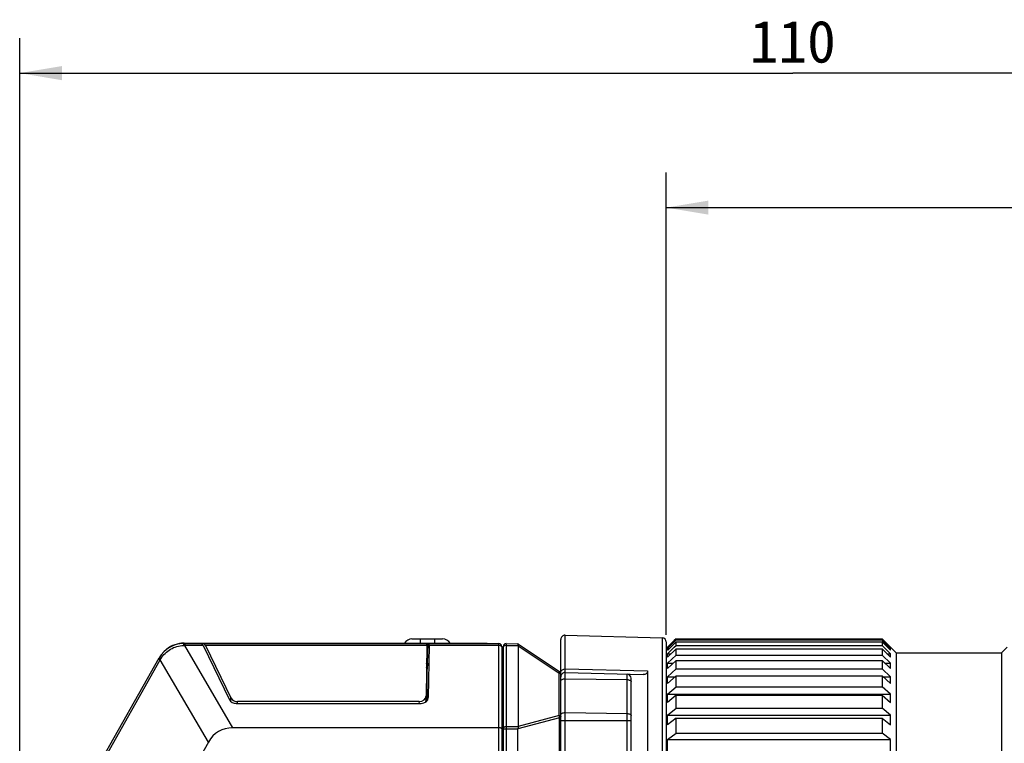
# Model space of a CAD drawing. Header units: millimetres. Extents: x 64 to 504, y 17 to 405.
# Tile 13 of 21: x 251 to 321, y 242 to 293. Entities that reach past the tile are written whole.
import ezdxf
from ezdxf.enums import TextEntityAlignment as Align

# ---------------------------------------------------------------- set-up
doc = ezdxf.new("R2010")
doc.units = ezdxf.units.MM
doc.header["$LTSCALE"] = 32.67
doc.layers.get('0').update_dxf_attribs({"linetype": 'CONTINUOUS'})
doc.layers.add('00_COMPONENTS', color=7, linetype='CONTINUOUS')
doc.layers.add('51__DRAFT_DIMS', color=7, linetype='CONTINUOUS')
doc.styles.get("Standard").update_dxf_attribs({"font": 'simfang.ttf'})
doc.dimstyles.new('DIMSTYLE_1', dxfattribs={"dimtxt": 3, "dimasz": 3, "dimexe": 2.5, "dimexo": 0.5, "dimgap": 0.75, "dimtad": 1, "dimdsep": 46, "dimtxsty": 'STANDARD', "dimblk": '_FILLED', "dimblk1": '_FILLED', "dimblk2": '_FILLED', "dimcen": 0.09, "dimclrt": 3, "dimazin": 2, "dimtp": 0.3, "dimtm": 0.3, "dimtfac": 1, "dimtofl": 0, "dimtmove": 0, "dimatfit": 3, "dimldrblk": '_FILLED', "dimfxl": 1, "dimtolj": 1, "dimarcsym": 0})
doc.dimstyles.new('DIMSTYLE_2', dxfattribs={"dimtxt": 3, "dimasz": 3, "dimexe": 2.5, "dimexo": 0.5, "dimgap": 0.75, "dimtad": 1, "dimdec": 1, "dimdsep": 46, "dimtxsty": 'STANDARD', "dimblk": '_FILLED', "dimblk1": '_FILLED', "dimblk2": '_FILLED', "dimcen": 0.09, "dimclrt": 3, "dimazin": 2, "dimtp": 0.3, "dimtm": 0.3, "dimtfac": 1, "dimtdec": 1, "dimtofl": 0, "dimtmove": 0, "dimatfit": 3, "dimldrblk": '_FILLED', "dimfxl": 1, "dimtolj": 1, "dimarcsym": 0})

# ---------------------------------------------------------------- blocks, each defined once
blk = doc.blocks.new('_FILLED')
at = {"color": 0, "linetype": 'ByBlock'}
blk.add_solid([(0, 0), (-1, 0.167), (-1, -0.167)], dxfattribs=at)
blk = doc.blocks.new('*D3')
at = {"layer": '51__DRAFT_DIMS', "color": 4, "transparency": 16777216}
for p, q in [((250.856, 229.459), (250.856, 291.999)), ((360.856, 248.76), (360.856, 291.999)), ((250.856, 289.499), (305.856, 289.499)), ((360.856, 289.499), (305.856, 289.499))]:
    blk.add_line(p, q, dxfattribs=at)
at = {"layer": '51__DRAFT_DIMS', "color": 4, "transparency": 16777216, "xscale": 3, "yscale": 3, "zscale": 3, "rotation": 180}
blk.add_blockref('_FILLED', (250.856, 289.499), dxfattribs=at)
at = {"layer": '51__DRAFT_DIMS', "color": 4, "transparency": 16777216, "xscale": 3, "yscale": 3, "zscale": 3}
blk.add_blockref('_FILLED', (360.856, 289.499), dxfattribs=at)
at = {"layer": '51__DRAFT_DIMS', "color": 3, "transparency": 16777216}
blk.add_text('110', height=3, dxfattribs=at).set_placement((305.856, 290.249), align=Align.CENTER)
blk = doc.blocks.new('*D13')
at = {"layer": '51__DRAFT_DIMS', "color": 4, "transparency": 16777216}
for p, q in [((296.856, 249.521), (296.856, 282.43)), ((360.856, 248.76), (360.856, 282.43)), ((296.856, 279.93), (328.856, 279.93)), ((360.856, 279.93), (328.856, 279.93))]:
    blk.add_line(p, q, dxfattribs=at)
at = {"layer": '51__DRAFT_DIMS', "color": 4, "transparency": 16777216, "xscale": 3, "yscale": 3, "zscale": 3, "rotation": 180}
blk.add_blockref('_FILLED', (296.856, 279.93), dxfattribs=at)
at = {"layer": '51__DRAFT_DIMS', "color": 4, "transparency": 16777216, "xscale": 3, "yscale": 3, "zscale": 3}
blk.add_blockref('_FILLED', (360.856, 279.93), dxfattribs=at)
at = {"layer": '51__DRAFT_DIMS', "color": 3, "transparency": 16777216}
blk.add_text('64', height=3, dxfattribs=at).set_placement((328.856, 280.68), align=Align.CENTER)

msp = doc.modelspace()

# ---------------------------------------------------------------- linework, layer by layer
at = {"layer": '00_COMPONENTS', "color": 4}
for p, q in [((289.664, 193.195), (289.664, 249.502)), ((262.518, 248.774), (262.6, 248.776)), ((262.547, 248.935), (262.547, 248.91)), ((262.6, 248.91), (262.6, 248.776)), ((266.024, 242.91), (262.6, 248.776)), ((263.904, 248.776), (262.6, 248.776)), ((279.828, 248.776), (264.066, 248.776)), ((279.356, 249.235), (279.356, 248.935)), ((279.866, 247.517), (279.92, 248.91)), ((284.956, 248.776), (279.978, 248.776)), ((280.356, 249.235), (280.356, 248.935)), ((282.256, 248.91), (282.256, 248.935)), ((284.956, 160.91), (284.956, 248.91)), ((285.46, 248.906), (285.46, 160.913)), ((285.46, 248.774), (286.322, 248.766)), ((286.327, 248.744), (289.229, 246.809)), ((296.564, 249.321), (296.564, 193.698)), ((255.935, 239.039), (260.861, 247.761)), ((260.745, 247.827), (260.861, 247.761)), ((260.861, 247.761), (260.903, 247.831)), ((264.285, 241.895), (260.861, 247.761)), ((279.807, 247.341), (279.835, 247.369)), ((279.866, 247.517), (279.835, 247.076)), ((289.229, 243.793), (289.229, 246.809)), ((289.664, 247.107), (295.518, 246.966)), ((294.064, 236.975), (294.064, 246.734)), ((289.664, 246.408), (294.064, 246.344)), ((265.872, 244.796), (265.889, 245.035)), ((266.344, 244.651), (266.352, 244.775)), ((279.275, 244.775), (279.263, 244.651)), ((289.229, 243.793), (286.324, 243.004)), ((289.664, 243.994), (294.064, 243.93)), ((289.265, 243.633), (286.305, 242.829)), ((289.265, 166.186), (289.265, 243.633)), ((289.265, 243.633), (289.356, 243.633)), ((289.356, 243.444), (294.356, 243.444)), ((285.256, 242.425), (285.156, 242.425)), ((286.304, 242.819), (285.256, 242.819)), ((286.32, 242.975), (285.46, 242.983))]:
    msp.add_line(p, q, dxfattribs=at)
at = {"layer": '00_COMPONENTS', "color": 7}
for p, q in [((289.664, 249.502), (296.564, 249.321)), ((262.524, 248.91), (284.956, 248.91)), ((262.547, 248.935), (284.106, 248.935)), ((263.904, 248.776), (265.788, 244.911)), ((264.066, 248.776), (265.889, 245.035)), ((278.765, 249.235), (280.947, 249.235)), ((279.828, 248.776), (279.775, 245.186)), ((279.978, 248.776), (279.923, 245.062)), ((284.106, 248.91), (284.106, 248.935)), ((285.156, 248.71), (285.156, 161.11)), ((285.256, 248.706), (285.256, 161.113)), ((285.46, 248.906), (286.305, 248.891)), ((286.306, 248.891), (289.267, 246.917)), ((286.322, 248.766), (286.324, 248.766)), ((286.324, 248.766), (286.324, 243.004)), ((289.356, 163.069), (289.356, 249.202)), ((296.856, 249.021), (296.856, 193.998)), ((297.556, 249.038), (296.965, 248.45)), ((297.423, 249.12), (296.973, 248.669)), ((297.015, 248.626), (297.423, 249.031)), ((297.556, 249.253), (297.423, 249.12)), ((297.423, 249.031), (297.556, 249.164)), ((297.423, 248.641), (297.556, 248.772)), ((297.556, 249.164), (297.556, 249.253)), ((297.556, 249.253), (312.206, 249.253)), ((297.556, 249.164), (312.206, 249.164)), ((297.556, 248.772), (297.556, 249.038)), ((297.556, 249.038), (312.206, 249.038)), ((297.556, 248.772), (312.206, 248.772)), ((312.206, 249.253), (312.206, 249.164)), ((312.206, 249.253), (312.314, 249.146)), ((312.306, 249.064), (312.206, 249.164)), ((312.206, 249.038), (312.206, 248.772)), ((312.206, 249.038), (312.806, 248.442)), ((312.331, 248.65), (312.206, 248.772)), ((312.806, 248.567), (312.306, 249.064)), ((312.314, 249.146), (312.806, 248.653)), ((296.856, 248.56), (296.956, 248.66)), ((296.973, 248.669), (296.956, 248.653)), ((296.956, 248.653), (296.956, 248.66)), ((296.956, 248.185), (297.423, 248.641)), ((296.956, 248.567), (297.015, 248.626)), ((296.956, 248.442), (296.956, 248.567)), ((296.956, 248.567), (297.082, 248.567)), ((297.556, 248.522), (296.956, 247.935)), ((296.965, 248.45), (296.956, 248.442)), ((296.956, 247.935), (296.956, 248.185)), ((296.956, 248.185), (297.211, 248.185)), ((296.956, 247.51), (297.556, 248.081)), ((297.556, 248.081), (297.556, 248.522)), ((297.556, 248.522), (312.206, 248.522)), ((297.556, 248.081), (312.206, 248.081)), ((312.206, 248.522), (312.206, 248.081)), ((312.206, 248.522), (312.806, 247.935)), ((312.806, 247.51), (312.206, 248.081)), ((312.806, 248.185), (312.331, 248.65)), ((312.551, 248.185), (312.806, 248.185)), ((312.68, 248.567), (312.806, 248.567)), ((312.806, 248.653), (312.806, 248.66)), ((312.806, 248.66), (313.206, 248.26)), ((312.806, 248.442), (312.806, 248.567)), ((312.806, 247.935), (312.806, 248.185)), ((313.206, 248.26), (313.206, 194.76)), ((313.206, 248.26), (320.706, 248.26)), ((320.706, 248.26), (321.106, 248.66)), ((320.706, 248.26), (320.706, 194.76)), ((255.809, 239.088), (260.782, 247.893)), ((279.835, 247.076), (279.835, 247.369)), ((297.556, 247.71), (296.956, 247.139)), ((296.956, 247.139), (296.956, 247.51)), ((296.956, 247.51), (297.346, 247.51)), ((297.556, 247.099), (297.556, 247.71)), ((297.556, 247.71), (312.206, 247.71)), ((312.206, 247.71), (312.206, 247.099)), ((312.206, 247.71), (312.806, 247.139)), ((312.417, 247.51), (312.806, 247.51)), ((312.806, 247.139), (312.806, 247.51)), ((279.835, 244.831), (279.835, 247.076)), ((289.664, 246.849), (295.211, 246.704)), ((295.518, 246.966), (295.518, 233.457)), ((296.956, 246.55), (297.556, 247.099)), ((297.556, 246.611), (296.956, 246.062)), ((297.556, 247.099), (312.206, 247.099)), ((297.556, 245.836), (297.556, 246.611)), ((297.556, 246.611), (312.206, 246.611)), ((312.806, 246.55), (312.206, 247.099)), ((312.206, 246.611), (312.206, 245.836)), ((312.206, 246.611), (312.806, 246.062)), ((294.356, 236.904), (294.356, 246.434)), ((296.956, 246.062), (296.956, 246.55)), ((296.956, 246.55), (297.49, 246.55)), ((312.272, 246.55), (312.806, 246.55)), ((312.806, 246.062), (312.806, 246.55)), ((296.956, 245.316), (297.556, 245.836)), ((296.956, 244.716), (296.956, 245.316)), ((296.956, 245.316), (312.806, 245.316)), ((297.556, 245.236), (296.956, 244.716)), ((297.556, 245.836), (312.206, 245.836)), ((297.556, 244.307), (297.556, 245.236)), ((297.556, 245.236), (312.206, 245.236)), ((312.806, 245.316), (312.206, 245.836)), ((312.206, 245.236), (312.206, 244.307)), ((312.206, 245.236), (312.806, 244.716)), ((312.806, 244.716), (312.806, 245.316)), ((266.251, 244.651), (279.423, 244.651)), ((279.275, 244.775), (266.352, 244.775)), ((279.774, 245.16), (279.735, 244.742)), ((296.956, 243.822), (297.556, 244.307)), ((296.956, 243.116), (296.956, 243.822)), ((296.956, 243.822), (312.806, 243.822)), ((297.556, 244.307), (312.206, 244.307)), ((312.806, 243.822), (312.206, 244.307)), ((312.806, 243.116), (312.806, 243.822)), ((297.556, 243.602), (296.956, 243.116)), ((297.556, 242.529), (297.556, 243.602)), ((297.556, 243.602), (312.206, 243.602)), ((312.206, 243.602), (312.206, 242.529)), ((312.206, 243.602), (312.806, 243.116)), ((284.956, 242.91), (266.024, 242.91)), ((286.304, 167), (286.304, 242.819)), ((296.956, 242.083), (297.556, 242.529)), ((297.556, 242.529), (312.206, 242.529)), ((312.806, 242.083), (312.206, 242.529)), ((264.285, 241.895), (261.801, 237.497)), ((296.956, 241.28), (296.956, 242.083)), ((296.956, 242.083), (312.806, 242.083)), ((312.806, 241.28), (312.806, 242.083))]:
    msp.add_line(p, q, dxfattribs=at)
for centre, radius, start, end in [((289.656, 249.202), 0.3, 88.5, 180), ((262.524, 246.91), 2, 90, 150.54083), ((262.547, 246.96), 1.975, 90, 128.66968), ((278.765, 248.61), 0.625, 90, 148.66775), ((280.947, 248.61), 0.625, 31.33225, 90), ((284.956, 248.71), 0.2, 0, 90), ((285.456, 248.706), 0.2, 89, 180), ((286.656, 248.831), 0.34, 189.68091, 191.03332), ((296.556, 249.021), 0.3, 0, 88.5), ((285.056, 247.606), 0.2, 300.00668, 360), ((289.156, 246.75), 0.2, 0, 56.30993), ((289.656, 246.549), 0.3, 88.5, 180), ((294.056, 246.434), 0.3, 0, 88.5)]:
    msp.add_arc(centre, radius, start, end, dxfattribs=at)
for centre, major_axis, ratio, start_param, end_param in [((263.892, 248.61), (-0.101, 0.299), 0.232074, -1.060659, -0.077865), ((264.054, 248.61), (-0.101, 0.299), 0.232072, -1.060659, -0.077865), ((279.812, 248.61), (0.012, 0.3), 0.035654, -0.981424, 0.001369), ((279.962, 248.61), (0.012, 0.3), 0.035656, -0.981424, 0.00137), ((287.015, 248.616), (0.689, -0.165), 0.307877, -3.06782, -2.972477), ((279.335, 247.369), (0.501, 0.001), 0.680615, -0.001179, 0.326445), ((279.335, 247.076), (0.501, 0.001), 0.680615, -0.001179, 0.351102), ((279.275, 245.192), (0.501, 0), 0.830971, -1.570796, -0.012096), ((266.251, 245.067), (0.5, 0), 0.831442, -2.756624, -1.5708), ((266.352, 245.192), (0.5, 0), 0.831443, -2.756623, -1.570796), ((279.423, 245.067), (0.501, 0), 0.830971, 4.712386, 6.271089), ((268.646, 236.42), (3.637, -6.231), 0.498973, 2.8582, 3.424985), ((286.727, 242.819), (0.422, 0), 0.649116, 3.10401, 3.141593), ((285.459, 242.644), (0.858, 0.393), 0.276052, -0.223051, -0.125837)]:
    msp.add_ellipse(centre, major_axis=major_axis, ratio=ratio, start_param=start_param, end_param=end_param, dxfattribs=at)
at = {"layer": '00_COMPONENTS', "color": 4}
for points, knots in [([(260.903, 247.831), (260.987, 247.97), (261.191, 248.227), (261.581, 248.524), (262.032, 248.718), (262.356, 248.769), (262.518, 248.774)], [0, 0, 0, 0, 0.249986, 0.499998, 0.75001, 1, 1, 1, 1]), ([(262.524, 248.91), (262.523, 248.91), (262.523, 248.909), (262.523, 248.907), (262.522, 248.904), (262.522, 248.9), (262.522, 248.895), (262.521, 248.886), (262.52, 248.872), (262.52, 248.853), (262.519, 248.829), (262.519, 248.803), (262.518, 248.784), (262.518, 248.774)], [0, 0, 0, 0, 0.00521, 0.018244, 0.039536, 0.069082, 0.106797, 0.15255, 0.267456, 0.412073, 0.584181, 0.781177, 1, 1, 1, 1]), ([(285.156, 248.665), (285.156, 248.672), (285.153, 248.688), (285.141, 248.709), (285.122, 248.728), (285.087, 248.751), (285.031, 248.771), (284.982, 248.776), (284.956, 248.776)], [0, 0, 0, 0, 0.08844, 0.183869, 0.29103, 0.411811, 0.690209, 1, 1, 1, 1]), ([(285.46, 248.774), (285.434, 248.774), (285.384, 248.77), (285.327, 248.75), (285.291, 248.727), (285.272, 248.708), (285.259, 248.686), (285.256, 248.671), (285.256, 248.663)], [0, 0, 0, 0, 0.309489, 0.588285, 0.709253, 0.816471, 0.911792, 1, 1, 1, 1]), ([(260.782, 247.893), (260.782, 247.893), (260.783, 247.893), (260.785, 247.893), (260.788, 247.892), (260.791, 247.89), (260.796, 247.888), (260.804, 247.884), (260.816, 247.878), (260.834, 247.869), (260.854, 247.858), (260.878, 247.845), (260.895, 247.836), (260.903, 247.831)], [0, 0, 0, 0, 0.00521, 0.018244, 0.039536, 0.069082, 0.106797, 0.15255, 0.267456, 0.412073, 0.584181, 0.781177, 1, 1, 1, 1]), ([(285.256, 247.296), (285.256, 247.286), (285.251, 247.265), (285.229, 247.238), (285.197, 247.215), (285.171, 247.204), (285.156, 247.2)], [0, 0, 0, 0, 0.20057, 0.42752, 0.694057, 1, 1, 1, 1]), ([(289.229, 246.809), (289.232, 246.817), (289.237, 246.832), (289.245, 246.853), (289.252, 246.871), (289.257, 246.887), (289.261, 246.898), (289.264, 246.905), (289.265, 246.909), (289.266, 246.912), (289.267, 246.914), (289.267, 246.916), (289.267, 246.916), (289.267, 246.917)], [0, 0, 0, 0, 0.219844, 0.417002, 0.588846, 0.733067, 0.847651, 0.893313, 0.930991, 0.96056, 0.981917, 0.995016, 1, 1, 1, 1]), ([(289.229, 246.809), (289.247, 246.805), (289.279, 246.795), (289.321, 246.772), (289.345, 246.746), (289.355, 246.723), (289.356, 246.711), (289.356, 246.706)], [0, 0, 0, 0, 0.309698, 0.579601, 0.804954, 0.904756, 1, 1, 1, 1]), ([(289.364, 246.895), (289.38, 246.956), (289.463, 247.071), (289.598, 247.108), (289.664, 247.107)], [0, 0, 0, 0, 0.486662, 1, 1, 1, 1]), ([(289.356, 246.241), (289.356, 246.264), (289.378, 246.316), (289.451, 246.368), (289.55, 246.401), (289.625, 246.408), (289.664, 246.408)], [0, 0, 0, 0, 0.181566, 0.409472, 0.689511, 1, 1, 1, 1]), ([(294.064, 246.344), (294.102, 246.343), (294.174, 246.335), (294.268, 246.301), (294.336, 246.249), (294.356, 246.199), (294.356, 246.177)], [0, 0, 0, 0, 0.311308, 0.590106, 0.81729, 1, 1, 1, 1]), ([(289.265, 243.633), (289.262, 243.661), (289.252, 243.715), (289.238, 243.768), (289.229, 243.793)], [0, 0, 0, 0, 0.512404, 1, 1, 1, 1]), ([(289.229, 243.793), (289.247, 243.789), (289.279, 243.779), (289.321, 243.756), (289.345, 243.73), (289.355, 243.707), (289.356, 243.695), (289.356, 243.69)], [0, 0, 0, 0, 0.309698, 0.579601, 0.804954, 0.904756, 1, 1, 1, 1]), ([(289.356, 243.827), (289.356, 243.85), (289.378, 243.902), (289.451, 243.954), (289.55, 243.987), (289.625, 243.994), (289.664, 243.994)], [0, 0, 0, 0, 0.181567, 0.409473, 0.689512, 1, 1, 1, 1]), ([(294.064, 243.93), (294.102, 243.929), (294.174, 243.921), (294.268, 243.887), (294.336, 243.835), (294.356, 243.786), (294.356, 243.763)], [0, 0, 0, 0, 0.311308, 0.590106, 0.81729, 1, 1, 1, 1]), ([(285.255, 242.801), (285.254, 242.792), (285.246, 242.773), (285.224, 242.749), (285.194, 242.729), (285.169, 242.72), (285.156, 242.715)], [0, 0, 0, 0, 0.202192, 0.4325, 0.698897, 1, 1, 1, 1]), ([(285.46, 242.983), (285.434, 242.983), (285.384, 242.979), (285.327, 242.959), (285.291, 242.936), (285.272, 242.917), (285.259, 242.895), (285.256, 242.88), (285.256, 242.872)], [0, 0, 0, 0, 0.309489, 0.588285, 0.709253, 0.816471, 0.911792, 1, 1, 1, 1])]:
    msp.add_open_spline(points, degree=3, knots=knots, dxfattribs=at)
at = {"layer": '00_COMPONENTS', "color": 7}
for points, knots in [([(286.321, 248.774), (286.318, 248.789), (286.316, 248.811), (286.314, 248.839), (286.313, 248.855), (286.312, 248.869), (286.311, 248.879), (286.309, 248.886), (286.307, 248.89), (286.306, 248.891)], [0, 0, 0, 0, 0.393476, 0.558047, 0.69856, 0.813456, 0.901655, 0.962999, 1, 1, 1, 1]), ([(279.866, 247.517), (279.866, 247.524), (279.862, 247.54), (279.851, 247.562), (279.833, 247.583), (279.819, 247.596), (279.811, 247.602)], [0, 0, 0, 0, 0.210244, 0.440607, 0.701665, 1, 1, 1, 1]), ([(295.518, 246.966), (295.518, 246.926), (295.508, 246.849), (295.415, 246.719), (295.288, 246.702), (295.211, 246.704)], [0, 0, 0, 0, 0.26616, 0.491743, 1, 1, 1, 1]), ([(285.156, 242.849), (285.156, 242.853), (285.153, 242.862), (285.141, 242.873), (285.122, 242.883), (285.098, 242.892), (285.068, 242.9), (285.033, 242.905), (284.996, 242.909), (284.97, 242.91), (284.956, 242.91)], [0, 0, 0, 0, 0.055389, 0.126796, 0.221408, 0.340524, 0.482424, 0.643385, 0.818083, 1, 1, 1, 1]), ([(286.32, 242.975), (286.317, 242.964), (286.313, 242.941), (286.308, 242.892), (286.306, 242.855), (286.305, 242.829)], [0, 0, 0, 0, 0.231312, 0.477896, 1, 1, 1, 1])]:
    msp.add_open_spline(points, degree=3, knots=knots, dxfattribs=at)
at = {"layer": '00_COMPONENTS', "color": 4}
msp.add_open_spline([(289.356, 246.832), (289.356, 246.853), (289.359, 246.875), (289.364, 246.895)], degree=3, dxfattribs=at)

# ---------------------------------------------------------------- dimensions: what is measured, and where the dimension line sits
at = {"layer": '51__DRAFT_DIMS', "color": 4}
dim = msp.add_linear_dim(base=(360.856, 289.499), p1=(250.856, 228.959), p2=(360.856, 248.26), dimstyle='DIMSTYLE_2', dxfattribs=at)
dim.commit()
dim.dimension.update_dxf_attribs({"geometry": '*D3', "text_midpoint": (305.968, 289.499), "dimtype": 160})
dim = msp.add_linear_dim(base=(296.856, 279.93), p1=(360.856, 248.26), p2=(296.856, 249.021), angle=180, dimstyle='DIMSTYLE_1', dxfattribs=at)
dim.commit()
dim.dimension.update_dxf_attribs({"geometry": '*D13', "text_midpoint": (328.853, 279.93), "dimtype": 160})

doc.saveas('drawing.dxf')
